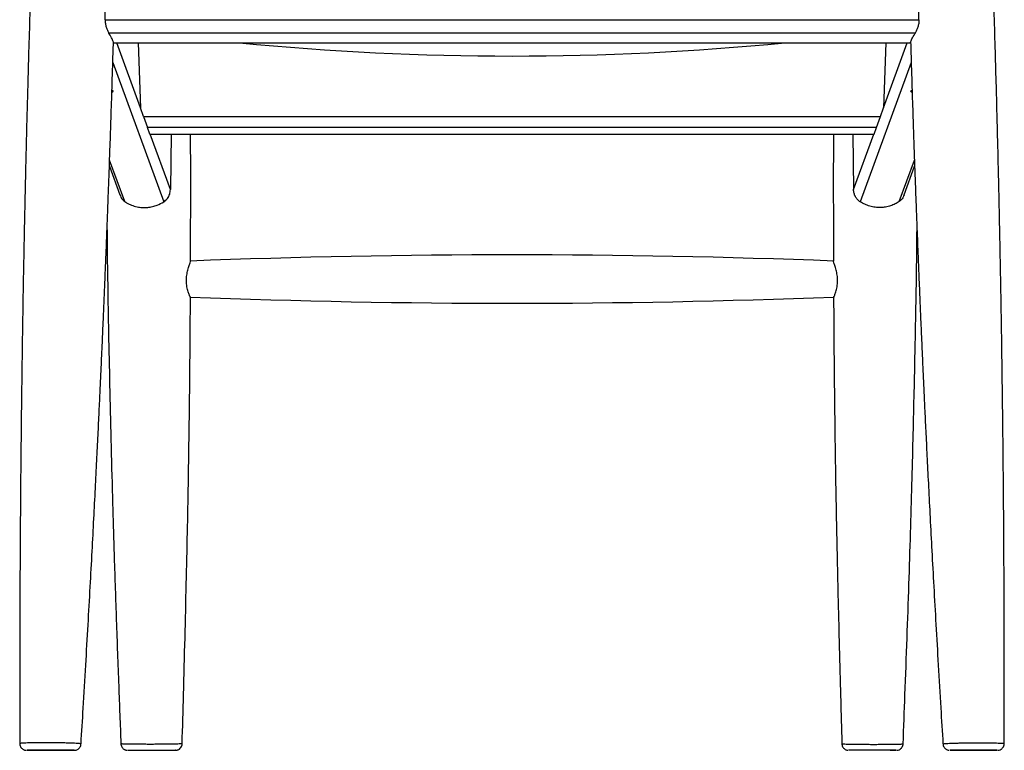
# Model space of a CAD drawing. Header units: millimetres. Extents: x -275 to 275, y 0 to 733.
# Tile 1 of 8: x -219 to 219, y 0 to 324. Entities that reach past the tile are written whole.
import ezdxf

# ---------------------------------------------------------------- set-up
doc = ezdxf.new("R2010")
doc.units = ezdxf.units.MM

msp = doc.modelspace()

# ---------------------------------------------------------------- linework, layer by layer
at = {"color": 7, "linetype": 'Continuous', "lineweight": 25}
for p, q in [((-180.63, 324.48), (180.63, 324.48)), ((178.99, 318.53), (-178.99, 318.53)), ((-176.94, 314.21), (176.94, 314.21)), ((-164.88, 285.28), (-175.45, 314.21)), ((-166.01, 314.21), (-164.88, 285.26)), ((166.01, 314.21), (164.88, 285.26)), ((164.88, 285.28), (175.45, 314.21)), ((-177.2, 305.42), (-154.61, 243.58)), ((177.2, 305.42), (154.61, 243.58)), ((-163.54, 281.5), (-164.88, 285.26)), ((163.54, 281.5), (164.88, 285.26)), ((-163.54, 281.5), (163.54, 281.5)), ((-163.54, 281.5), (-161.79, 276.59)), ((161.79, 276.59), (163.54, 281.5)), ((161.79, 276.59), (-161.79, 276.59)), ((-160.72, 273.66), (-161.79, 276.59)), ((160.72, 273.66), (161.79, 276.59)), ((-160.72, 273.66), (160.72, 273.66)), ((-160.72, 273.66), (-160.69, 273.58)), ((-160.69, 273.58), (160.69, 273.58)), ((-151.63, 249), (-160.61, 273.58)), ((-151.26, 273.58), (-151.63, 249)), ((151.26, 273.58), (151.63, 249)), ((151.63, 249), (160.61, 273.58)), ((160.72, 273.66), (160.69, 273.58)), ((-178.72, 259.39), (-174.06, 246.64)), ((-171.9, 243.75), (-178.62, 262.15)), ((171.9, 243.75), (178.62, 262.15)), ((174.06, 246.64), (178.72, 259.39)), ((-208.14, 0), (-206.67, 0))]:
    msp.add_line(p, q, dxfattribs=at)
at = {"color": 7, "linetype": 'Continuous', "lineweight": 25, "flags": 128}
for points in [[(-206.66, 0), (-205.87, 0), (-202.36, 0), (-199.14, 0), (-196.54, 0), (-194.86, 0), (-194.3, 0), (-194.98, 0), (-196.79, 0), (-199.52, 0), (-201.56, 0), (-205.04, 0), (-208.5, 0), (-211.56, 0), (-213.9, 0), (-215.25, 0), (-215.25, 0)], [(170.47, 0), (170.41, 0), (169.11, 0), (166.79, 0), (163.71, 0), (160.23, 0), (156.72, 0), (153.55, 0), (151.96, 0), (150.14, 0), (149.43, 0), (149.43, 0)]]:
    msp.add_lwpolyline(points, dxfattribs=at)
at = {"color": 7, "linetype": 'Continuous', "lineweight": 25}
for centre, radius, start, end in [((0, 1555.4), 1247.07, 264.43006, 275.56994), ((0, -3482.93), 3702.97, 87.78982, 92.21007), ((0, 3901.52), 3702.97, 267.78998, 272.21002)]:
    msp.add_arc(centre, radius, start, end, dxfattribs=at)
for points, knots in [([(-212.19, 381.21), (-212.41, 375.28), (-212.87, 363.04), (-213.49, 344.9), (-214.06, 327.19), (-214.55, 310.67), (-214.99, 295.42), (-215.36, 281.44), (-215.68, 268.7), (-215.96, 257.11), (-216.19, 246.67), (-216.39, 237.38), (-216.56, 229.23), (-216.71, 221.91), (-216.93, 210.09), (-217.14, 198.24), (-217.33, 186.26), (-217.44, 179.08), (-217.54, 171.84), (-217.64, 164.47), (-217.74, 156.69), (-217.85, 148.13), (-217.95, 138.52), (-218.06, 127.8), (-218.17, 115.87), (-218.27, 102.73), (-218.36, 88.35), (-218.44, 72.81), (-218.5, 56.11), (-218.53, 38.25), (-218.53, 20.41), (-218.51, 8.53), (-218.5, 2.99)], [0, 0, 0, 0, 0.047055, 0.097065, 0.143916, 0.187609, 0.228144, 0.264882, 0.298574, 0.329221, 0.356823, 0.38138, 0.402892, 0.421488, 0.439411, 0.496645, 0.515482, 0.534463, 0.553589, 0.572859, 0.592887, 0.61535, 0.640755, 0.669101, 0.700388, 0.735346, 0.773367, 0.814451, 0.858598, 0.905809, 0.956083, 1, 1, 1, 1]), ([(218.5, 2.99), (218.51, 8.52), (218.53, 20.37), (218.53, 38.17), (218.5, 55.99), (218.44, 72.67), (218.37, 88.1), (218.28, 102.31), (218.18, 115.32), (218.07, 127.21), (217.96, 137.66), (217.86, 146.75), (217.77, 154.54), (217.68, 161.59), (217.59, 168.15), (217.5, 174.52), (217.41, 180.85), (217.31, 187.14), (217.21, 193.67), (217.1, 200.45), (216.97, 207.47), (216.85, 214.43), (216.71, 221.42), (216.57, 228.79), (216.4, 236.93), (216.2, 246.16), (215.97, 256.54), (215.69, 268.16), (215.37, 281.03), (214.99, 295.18), (214.56, 310.53), (214.06, 327.08), (213.49, 344.83), (212.87, 363), (212.42, 375.26), (212.19, 381.21)], [0, 0, 0, 0, 0.043804, 0.093979, 0.141103, 0.185177, 0.226202, 0.263525, 0.297906, 0.329346, 0.357845, 0.380805, 0.40142, 0.419691, 0.436647, 0.453491, 0.470223, 0.486845, 0.503355, 0.522048, 0.540596, 0.559, 0.577259, 0.596074, 0.617428, 0.641826, 0.66927, 0.699759, 0.734009, 0.77143, 0.812023, 0.855787, 0.902723, 0.952832, 1, 1, 1, 1]), ([(-180.63, 324.48), (-180.65, 323.92), (-180.61, 323.36), (-180.48, 322.53), (-180.43, 322.25), (-180.3, 321.72), (-180.23, 321.46), (-180.07, 320.95), (-179.99, 320.7), (-179.8, 320.21), (-179.71, 319.98), (-179.41, 319.31), (-179.2, 318.9), (-178.99, 318.53)], [0, 0, 0, 0, 0.25, 0.25, 0.375, 0.375, 0.5, 0.5, 0.625, 0.625, 0.75, 0.75, 1, 1, 1, 1]), ([(180.63, 324.48), (180.65, 323.92), (180.61, 323.36), (180.48, 322.53), (180.43, 322.25), (180.3, 321.72), (180.23, 321.46), (180.07, 320.95), (179.99, 320.7), (179.8, 320.21), (179.71, 319.98), (179.41, 319.31), (179.2, 318.9), (178.99, 318.53)], [0, 0, 0, 0, 0.25, 0.25, 0.375, 0.375, 0.5, 0.5, 0.625, 0.625, 0.75, 0.75, 1, 1, 1, 1]), ([(-176.96, 314.41), (-176.95, 314.45), (-176.93, 314.57), (-177.14, 315.09), (-177.66, 316.17), (-178.36, 317.42), (-178.93, 318.42), (-178.99, 318.53)], [0, 0, 0, 0, 0.11563, 0.318608, 0.527229, 0.948967, 1, 1, 1, 1]), ([(177.08, 314.25), (177.04, 314.24), (176.9, 314.21), (176.92, 314.5), (177.13, 315.08), (177.66, 316.18), (178.36, 317.42), (178.93, 318.42), (178.99, 318.53)], [0, 0, 0, 0, 0.080919, 0.272162, 0.439213, 0.610909, 0.958, 1, 1, 1, 1]), ([(-191.31, 2.82), (-190.98, 8.13), (-190.27, 19.79), (-189.23, 37.44), (-188.19, 55.4), (-187.25, 72.28), (-186.4, 87.99), (-185.63, 102.55), (-184.94, 115.97), (-184.32, 128.34), (-183.76, 139.72), (-183.26, 150.12), (-182.82, 159.52), (-182.43, 168.07), (-182.07, 176.05), (-181.73, 183.74), (-181.4, 191.2), (-181.1, 198.42), (-180.8, 205.4), (-180.53, 212.14), (-180.26, 218.65), (-180.01, 225.04), (-179.75, 231.71), (-179.46, 239.16), (-179.14, 247.77), (-178.78, 257.59), (-178.39, 268.71), (-177.97, 281.15), (-177.52, 294.94), (-177.17, 306.19), (-176.98, 312.84), (-176.93, 314.48)], [0, 0, 0, 0, 0.051202, 0.112356, 0.170026, 0.224211, 0.274913, 0.321318, 0.364363, 0.404048, 0.440373, 0.473977, 0.504082, 0.530849, 0.556269, 0.58094, 0.604864, 0.628038, 0.650416, 0.672048, 0.692936, 0.713078, 0.733489, 0.757182, 0.784774, 0.816264, 0.851652, 0.891781, 0.93597, 0.984218, 1, 1, 1, 1]), ([(176.93, 314.48), (176.98, 312.89), (177.17, 306.28), (177.51, 295.17), (177.95, 281.54), (178.37, 269.23), (178.76, 258.13), (179.12, 248.25), (179.45, 239.58), (179.73, 232.11), (179.99, 225.48), (180.29, 217.96), (180.66, 208.98), (181.04, 199.65), (181.4, 191.21), (181.73, 183.77), (182.07, 176.1), (182.43, 168.14), (182.81, 159.67), (183.25, 150.44), (183.73, 140.22), (184.29, 128.95), (184.91, 116.54), (185.6, 102.98), (186.38, 88.24), (187.24, 72.42), (188.19, 55.51), (189.22, 37.52), (190.27, 19.83), (190.98, 8.14), (191.31, 2.82)], [0, 0, 0, 0, 0.015343, 0.063526, 0.106914, 0.146403, 0.181994, 0.213686, 0.24148, 0.265376, 0.285562, 0.305288, 0.337737, 0.371962, 0.395085, 0.418953, 0.443567, 0.468926, 0.495609, 0.52504, 0.557831, 0.593982, 0.633493, 0.677273, 0.724552, 0.77533, 0.829607, 0.887384, 0.94866, 1, 1, 1, 1]), ([(-177.61, 292.17), (-177.57, 292.19), (-177.2, 292.38), (-177.01, 292.7), (-177.04, 292.96), (-177.44, 292.99), (-177.59, 293.01)], [0, 0, 0, 0, 0.046723, 0.423071, 0.780628, 1, 1, 1, 1]), ([(177.61, 292.17), (177.57, 292.19), (177.2, 292.38), (177.01, 292.7), (177.04, 292.96), (177.44, 292.99), (177.59, 293.01)], [0, 0, 0, 0, 0.046738, 0.423065, 0.780601, 1, 1, 1, 1]), ([(-142.69, 217.23), (-142.68, 218.47), (-142.66, 224.06), (-142.65, 233.62), (-142.63, 244.77), (-142.63, 254.18), (-142.64, 262.27), (-142.65, 268.65), (-142.67, 272.44), (-142.67, 273.58)], [0, 0, 0, 0, 0.06601, 0.297625, 0.508628, 0.659956, 0.798615, 0.938937, 1, 1, 1, 1]), ([(142.68, 273.58), (142.66, 270.5), (142.63, 261.43), (142.63, 245.98), (142.65, 230.28), (142.68, 220.57), (142.69, 217.24)], [0, 0, 0, 0, 0.164169, 0.482906, 0.822345, 1, 1, 1, 1]), ([(-174.01, 246.66), (-173.9, 246.34), (-173.59, 245.45), (-172.82, 244.49), (-172.15, 243.95), (-171.9, 243.75)], [0, 0, 0, 0, 0.261527, 0.734333, 1, 1, 1, 1]), ([(-154.61, 243.58), (-154.03, 244.03), (-152.89, 244.93), (-151.84, 246.9), (-151.69, 248.33), (-151.63, 249)], [0, 0, 0, 0, 0.3451378, 0.6915901, 1, 1, 1, 1]), ([(154.61, 243.58), (154.16, 243.87), (153.75, 244.2), (153.21, 244.78), (153.04, 244.98), (152.72, 245.42), (152.58, 245.64), (152.32, 246.11), (152.2, 246.35), (152, 246.85), (151.91, 247.11), (151.71, 247.91), (151.63, 248.45), (151.63, 249)], [0, 0, 0, 0, 0.25, 0.25, 0.375, 0.375, 0.5, 0.5, 0.625, 0.625, 0.75, 0.75, 1, 1, 1, 1]), ([(174.01, 246.66), (173.9, 246.34), (173.59, 245.45), (172.82, 244.49), (172.15, 243.95), (171.9, 243.75)], [0, 0, 0, 0, 0.261527, 0.734333, 1, 1, 1, 1]), ([(-171.9, 243.75), (-171.63, 243.56), (-170.7, 242.92), (-168.91, 242.05), (-166.56, 241.34), (-164.12, 241.03), (-161.79, 241.07), (-159.57, 241.44), (-157.11, 242.17), (-155.55, 243.05), (-154.61, 243.58)], [0, 0, 0, 0, 0.059765, 0.200545, 0.341202, 0.468048, 0.59487, 0.709428, 0.824025, 1, 1, 1, 1]), ([(171.9, 243.75), (171.33, 243.34), (170.72, 242.97), (169.43, 242.32), (168.76, 242.04), (167.7, 241.7), (167.34, 241.59), (166.6, 241.41), (166.22, 241.33), (165.08, 241.15), (164.31, 241.08), (163.13, 241.06), (162.74, 241.07), (161.95, 241.11), (161.55, 241.15), (160.37, 241.3), (159.6, 241.46), (158.46, 241.78), (158.09, 241.9), (157.35, 242.17), (156.98, 242.32), (155.92, 242.8), (155.25, 243.17), (154.61, 243.58)], [0, 0, 0, 0, 0.125, 0.125, 0.25, 0.25, 0.3125, 0.3125, 0.375, 0.375, 0.5, 0.5, 0.5625, 0.5625, 0.625, 0.625, 0.75, 0.75, 0.8125, 0.8125, 0.875, 0.875, 1, 1, 1, 1]), ([(-179.77, 231.22), (-179.76, 229.85), (-179.72, 221.71), (-179.49, 206.43), (-179.11, 184.81), (-178.61, 161.86), (-178.05, 137.56), (-177.38, 112.04), (-176.59, 85.32), (-175.66, 57.38), (-174.66, 29.76), (-173.94, 11.47), (-173.61, 2.88)], [0, 0, 0, 0, 0.018056, 0.106878, 0.200807, 0.301917, 0.40834, 0.520077, 0.637129, 0.759498, 0.887184, 1, 1, 1, 1]), ([(173.61, 2.88), (173.89, 10.14), (174.5, 25.78), (175.37, 49.41), (176.2, 73.38), (176.92, 96.15), (177.53, 117.6), (178.05, 137.74), (178.49, 156.6), (178.88, 174.29), (179.22, 190.82), (179.49, 206.2), (179.68, 219.48), (179.75, 227.64), (179.78, 231.06)], [0, 0, 0, 0, 0.095417, 0.205762, 0.310831, 0.410625, 0.505144, 0.592843, 0.675455, 0.752981, 0.82542, 0.89277, 0.955032, 1, 1, 1, 1]), ([(-142.79, 201.37), (-142.79, 201.35), (-142.78, 201.23), (-143.09, 201.83), (-143.64, 203.13), (-144.25, 205.21), (-144.59, 207.77), (-144.49, 210.41), (-144.05, 212.83), (-143.43, 214.99), (-142.9, 216.52), (-142.64, 217.28), (-142.69, 217.24), (-142.69, 217.23)], [0, 0, 0, 0, 0.0264544, 0.127688, 0.2328538, 0.3458698, 0.4595443, 0.5633059, 0.6629391, 0.769931, 0.8848082, 0.9964289, 1, 1, 1, 1]), ([(142.79, 201.37), (142.79, 201.35), (142.78, 201.23), (143.09, 201.83), (143.64, 203.13), (144.25, 205.21), (144.59, 207.77), (144.49, 210.41), (144.05, 212.83), (143.43, 214.99), (142.9, 216.52), (142.64, 217.27), (142.69, 217.24), (142.69, 217.24)], [0, 0, 0, 0, 0.026542, 0.128111, 0.233624, 0.347014, 0.461065, 0.56517, 0.665133, 0.772479, 0.887736, 0.999726, 1, 1, 1, 1]), ([(-146.42, 2.92), (-146.22, 10.21), (-145.78, 25.89), (-145.16, 49.57), (-144.58, 73.54), (-144.08, 96.31), (-143.67, 117.76), (-143.35, 137.91), (-143.1, 156.76), (-142.93, 174.45), (-142.81, 189.21), (-142.77, 198.06), (-142.75, 201.41)], [0, 0, 0, 0, 0.1102244, 0.2370771, 0.3578663, 0.4725918, 0.5812539, 0.6820734, 0.7770438, 0.8661653, 0.9494378, 1, 1, 1, 1]), ([(142.76, 201.4), (142.78, 196.1), (142.85, 183.11), (143.04, 162.01), (143.35, 137.71), (143.76, 112.19), (144.3, 85.46), (144.96, 57.52), (145.68, 29.87), (146.19, 11.54), (146.43, 2.92)], [0, 0, 0, 0, 0.080077, 0.19639, 0.318819, 0.447363, 0.582023, 0.722797, 0.869687, 1, 1, 1, 1]), ([(-218.49, 3), (-218.5, 2.99), (-218.54, 2.66), (-218.37, 2.05), (-218.02, 1.31), (-217.55, 0.78), (-217.07, 0.42), (-216.6, 0.2), (-216.2, 0.08), (-215.91, 0.02), (-215.76, 0.01), (-215.71, 0.01)], [0, 0, 0, 0, 0.008673, 0.222847, 0.400779, 0.554794, 0.688992, 0.803714, 0.897671, 0.968715, 1, 1, 1, 1]), ([(-209.05, 3.35), (-209.54, 3.35), (-210.71, 3.35), (-212.43, 3.33), (-213.65, 3.3), (-214.81, 3.27), (-215.9, 3.24), (-217.13, 3.18), (-217.97, 3.12), (-218.45, 3.05), (-218.46, 3.01), (-218.46, 2.99)], [0, 0, 0, 0, 0.092123, 0.217308, 0.342484, 0.360592, 0.496121, 0.631648, 0.767601, 0.903561, 1, 1, 1, 1]), ([(-215.36, 0), (-215.4, 0), (-215.54, 0), (-214.52, 0), (-212.41, 0), (-210.03, 0), (-208.52, 0), (-208.14, 0)], [0, 0, 0, 0, 0.095645, 0.36833, 0.639633, 0.907775, 1, 1, 1, 1]), ([(-191.32, 2.82), (-191.35, 2.84), (-191.4, 2.89), (-191.95, 2.96), (-192.86, 3.04), (-194.11, 3.11), (-195.66, 3.17), (-197.46, 3.23), (-199.46, 3.28), (-201.61, 3.32), (-203.86, 3.34), (-206.38, 3.36), (-208.08, 3.36), (-209.05, 3.35)], [0, 0, 0, 0, 0.082528, 0.173324, 0.263183, 0.353043, 0.441958, 0.530877, 0.61913, 0.707385, 0.795738, 0.88409, 1, 1, 1, 1]), ([(-194.16, 0.01), (-194.01, 0.02), (-193.69, 0.04), (-193.18, 0.2), (-192.58, 0.5), (-191.99, 1.02), (-191.54, 1.75), (-191.31, 2.37), (-191.33, 2.74), (-191.33, 2.82)], [0, 0, 0, 0, 0.10547, 0.213804, 0.367558, 0.560312, 0.74486, 0.951335, 1, 1, 1, 1]), ([(-146.45, 2.92), (-146.44, 2.91), (-146.39, 2.9), (-146.65, 2.87), (-147.27, 2.83), (-148.29, 2.79), (-149.73, 2.75), (-151.54, 2.71), (-153.63, 2.69), (-155.74, 2.67), (-157.99, 2.66), (-160.27, 2.65), (-162.55, 2.66), (-164.75, 2.66), (-166.85, 2.68), (-168.73, 2.7), (-170.38, 2.73), (-171.73, 2.76), (-172.76, 2.8), (-173.38, 2.83), (-173.65, 2.86), (-173.59, 2.88), (-173.58, 2.88)], [0, 0, 0, 0, 0.010738, 0.063629, 0.118037, 0.170963, 0.225434, 0.291353, 0.344605, 0.399448, 0.452113, 0.506276, 0.558805, 0.612834, 0.665825, 0.720381, 0.773355, 0.827861, 0.881503, 0.936749, 0.989461, 1, 1, 1, 1]), ([(-173.6, 2.88), (-173.6, 2.85), (-173.63, 2.51), (-173.44, 1.91), (-173.06, 1.21), (-172.59, 0.71), (-172.1, 0.38), (-171.65, 0.17), (-171.26, 0.06), (-170.99, 0.02), (-170.86, 0.01), (-170.82, 0.01)], [0, 0, 0, 0, 0.022591, 0.234808, 0.41255, 0.566984, 0.701313, 0.815552, 0.908172, 0.97693, 1, 1, 1, 1]), ([(-170.47, 0), (-170.49, 0), (-170.53, 0), (-169.27, 0), (-166.93, 0), (-163.79, 0), (-160.23, 0), (-156.65, 0), (-153.84, 0), (-151.56, 0), (-150.02, 0), (-149.27, 0), (-149.46, 0), (-149.47, 0)], [0, 0, 0, 0, 0.063705, 0.172564, 0.280061, 0.387471, 0.494034, 0.60104, 0.708929, 0.775147, 0.882494, 0.989845, 1, 1, 1, 1]), ([(-149.31, 0.01), (-149.09, 0.03), (-148.71, 0.06), (-148.14, 0.27), (-147.53, 0.62), (-146.95, 1.23), (-146.52, 2.05), (-146.46, 2.62), (-146.43, 2.91)], [0, 0, 0, 0, 0.145648, 0.25554, 0.397798, 0.616917, 0.805829, 1, 1, 1, 1]), ([(146.45, 2.92), (146.44, 2.91), (146.39, 2.9), (146.65, 2.87), (147.27, 2.83), (148.29, 2.79), (149.73, 2.75), (151.54, 2.71), (153.63, 2.69), (155.74, 2.67), (157.99, 2.66), (160.27, 2.65), (162.55, 2.66), (164.75, 2.66), (166.85, 2.68), (168.73, 2.7), (170.38, 2.73), (171.73, 2.76), (172.76, 2.8), (173.38, 2.83), (173.65, 2.86), (173.59, 2.88), (173.58, 2.88)], [0, 0, 0, 0, 0.010675, 0.063574, 0.117989, 0.170923, 0.225401, 0.29133, 0.344589, 0.399441, 0.452113, 0.506284, 0.558821, 0.612857, 0.665856, 0.720419, 0.773401, 0.827915, 0.881564, 0.936819, 0.989538, 1, 1, 1, 1]), ([(146.46, 2.92), (146.46, 2.74), (146.46, 2.27), (146.73, 1.6), (147.16, 0.99), (147.65, 0.56), (148.13, 0.28), (148.56, 0.12), (148.89, 0.04), (149.06, 0.02), (149.12, 0.02)], [0, 0, 0, 0, 0.122318, 0.321723, 0.491611, 0.639858, 0.767951, 0.875184, 0.959587, 1, 1, 1, 1]), ([(167.86, 0), (167.9, 0), (168.37, 0), (169.11, 0), (169.92, 0), (170.4, 0), (170.48, 0), (170.51, 0)], [0, 0, 0, 0, 0.02667, 0.304291, 0.581439, 0.856309, 1, 1, 1, 1]), ([(170.82, 0.01), (170.89, 0.01), (171.09, 0.03), (171.62, 0.14), (172.27, 0.45), (172.91, 1.02), (173.35, 1.7), (173.6, 2.36), (173.58, 2.77), (173.58, 2.88)], [0, 0, 0, 0, 0.047353, 0.13604, 0.370322, 0.532878, 0.717658, 0.923416, 1, 1, 1, 1]), ([(191.32, 2.82), (191.35, 2.84), (191.4, 2.89), (191.95, 2.96), (192.86, 3.04), (194.11, 3.11), (195.66, 3.17), (197.46, 3.23), (199.46, 3.28), (201.61, 3.32), (203.86, 3.34), (206.38, 3.36), (208.08, 3.36), (209.05, 3.35)], [0, 0, 0, 0, 0.08251, 0.173308, 0.263168, 0.35303, 0.441946, 0.530868, 0.619122, 0.70738, 0.795734, 0.884088, 1, 1, 1, 1]), ([(191.34, 2.82), (191.36, 2.58), (191.4, 2.06), (191.74, 1.38), (192.19, 0.83), (192.68, 0.45), (193.15, 0.22), (193.56, 0.08), (193.81, 0.04), (193.92, 0.03)], [0, 0, 0, 0, 0.174103, 0.371083, 0.541009, 0.689195, 0.816274, 0.921003, 1, 1, 1, 1]), ([(208.14, 0), (207.39, 0), (205.49, 0), (202.31, 0), (199.03, 0), (196.37, 0), (194.66, 0), (194.1, 0), (194.78, 0), (196.62, 0), (199.08, 0), (201.93, 0), (205.05, 0), (208.57, 0), (211.7, 0), (214.05, 0), (215.38, 0), (215.37, 0), (215.36, 0)], [0, 0, 0, 0, 0.0434475, 0.1094222, 0.1754256, 0.2420561, 0.3095173, 0.3777189, 0.4460826, 0.51404, 0.5812427, 0.6232824, 0.6892273, 0.7551715, 0.8214253, 0.8882515, 0.9558202, 1, 1, 1, 1]), ([(215.36, 0), (215.4, 0), (215.54, 0), (214.52, 0), (212.41, 0), (210.03, 0), (208.52, 0), (208.14, 0)], [0, 0, 0, 0, 0.095648, 0.368332, 0.639634, 0.907776, 1, 1, 1, 1]), ([(209.05, 3.35), (209.54, 3.35), (210.71, 3.35), (212.43, 3.33), (213.65, 3.3), (214.81, 3.27), (215.9, 3.24), (217.13, 3.18), (217.97, 3.12), (218.45, 3.05), (218.46, 3.01), (218.46, 2.99)], [0, 0, 0, 0, 0.092127, 0.217317, 0.342499, 0.360607, 0.496142, 0.631674, 0.767634, 0.9036, 1, 1, 1, 1]), ([(215.71, 0.01), (215.78, 0.02), (215.96, 0.03), (216.43, 0.13), (217.04, 0.38), (217.68, 0.89), (218.16, 1.54), (218.46, 2.27), (218.47, 2.78), (218.47, 2.99)], [0, 0, 0, 0, 0.0475595, 0.1184287, 0.3238291, 0.4807593, 0.6610121, 0.8590287, 1, 1, 1, 1])]:
    msp.add_open_spline(points, degree=3, knots=knots, dxfattribs=at)
for points in [[(-180.63, 324.48), (-180.12, 342.55), (-179.68, 360.63), (-179.32, 378.71)], [(180.63, 324.48), (180.12, 342.55), (179.68, 360.63), (179.32, 378.71)]]:
    msp.add_open_spline(points, degree=3, dxfattribs=at)

doc.saveas('drawing.dxf')
